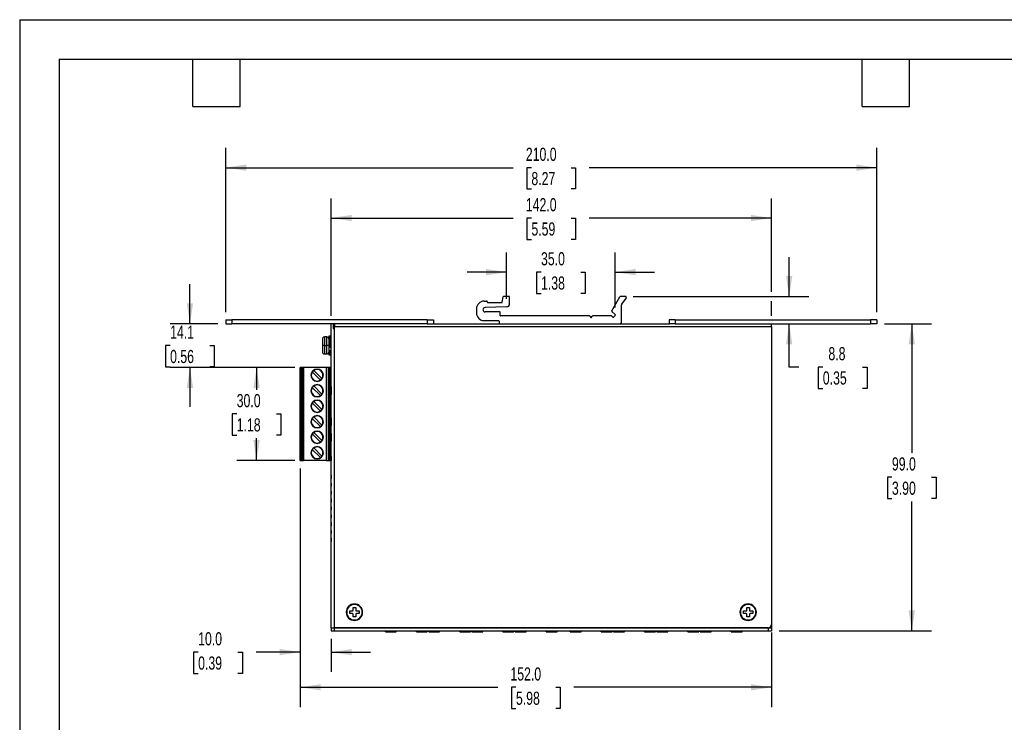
# Model space of a CAD drawing. Header units: millimetres. Extents: x 0 to 559, y 0 to 432.
# Tile 2 of 9: x 0 to 318, y 205 to 432. Entities that reach past the tile are written whole.
import ezdxf

# ---------------------------------------------------------------- set-up
doc = ezdxf.new("R2010")
doc.units = ezdxf.units.MM
doc.header["$LTSCALE"] = 2
doc.layers.add('DIMENSIONS', color=140, linetype='Continuous', lineweight=25)
doc.layers.add('TEXT', color=140, linetype='Continuous', lineweight=25)
doc.styles.add('SLDTEXTSTYLE0', font='TXT', dxfattribs={"width": 0.7})
doc.dimstyles.new('SLDDIMSTYLE0', dxfattribs={"dimtxt": 4.316016, "dimasz": 6.604, "dimexe": 0, "dimexo": 0.0625, "dimgap": 1.079004, "dimtad": 0, "dimtih": 1, "dimtoh": 1, "dimdec": 1, "dimrnd": 1e-09, "dimzin": 4, "dimdsep": 46, "dimtxsty": 'SLDTEXTSTYLE0', "dimsah": 1, "dimcen": 0.09, "dimadec": 0, "dimazin": 1, "dimtfac": 1, "dimtdec": 1, "dimtofl": 0, "dimtmove": 0, "dimatfit": 3, "dimfxl": 0, "dimfrac": 2, "dimtolj": 1, "dimtzin": 12, "dimarcsym": 0})
doc.dimstyles.new('SLDDIMSTYLE2', dxfattribs={"dimtxt": 4.316016, "dimasz": 6.604, "dimexe": 0, "dimexo": 0.0625, "dimgap": 1.079004, "dimtad": 0, "dimtih": 1, "dimtoh": 1, "dimdec": 1, "dimrnd": 1e-09, "dimzin": 12, "dimdsep": 46, "dimtxsty": 'SLDTEXTSTYLE0', "dimsah": 1, "dimcen": 0.09, "dimadec": 0, "dimazin": 3, "dimtfac": 1, "dimtdec": 1, "dimtmove": 0, "dimatfit": 0, "dimfxl": 0, "dimfrac": 2, "dimtolj": 1, "dimtzin": 12, "dimarcsym": 0})
doc.dimstyles.new('SLDDIMSTYLE3', dxfattribs={"dimtxt": 4.316016, "dimasz": 6.604, "dimexe": 0, "dimexo": 0.0625, "dimgap": 1.079004, "dimtad": 0, "dimtih": 1, "dimtoh": 1, "dimdec": 1, "dimrnd": 1e-09, "dimzin": 4, "dimdsep": 46, "dimtxsty": 'SLDTEXTSTYLE0', "dimsah": 1, "dimcen": 0.09, "dimadec": 0, "dimazin": 1, "dimtfac": 1, "dimtdec": 1, "dimtmove": 0, "dimatfit": 0, "dimfxl": 0, "dimfrac": 2, "dimtolj": 1, "dimtzin": 12, "dimarcsym": 0})

# ---------------------------------------------------------------- blocks, each defined once
blk = doc.blocks.new('_D_18')
at = {"layer": 'DIMENSIONS'}
for p, q in [((90.53, 287.17), (90.53, 210.26)), ((242.49, 234.27), (242.49, 210.26)), ((90.53, 216.61), (154.25, 216.61)), ((160.09, 216.61), (158.64, 216.61)), ((158.64, 216.61), (158.64, 209.75)), ((172.92, 216.61), (174.37, 216.61)), ((174.37, 216.61), (174.37, 209.75)), ((242.49, 216.61), (178.77, 216.61)), ((158.64, 209.75), (160.09, 209.75)), ((174.37, 209.75), (172.92, 209.75))]:
    blk.add_line(p, q, dxfattribs=at)
for points in [[(90.53, 216.61), (97.13, 215.59), (97.13, 217.62)], [(242.49, 216.61), (235.88, 217.62), (235.88, 215.59)]]:
    blk.add_solid(points, dxfattribs=at)
at = {"layer": 'DIMENSIONS', "char_height": 4.233, "attachment_point": 1, "style": 'SLDTEXTSTYLE0'}
for s, insert in [('152.0', (158.3, 223.03)), ('5.98', (160.09, 215.2))]:
    blk.add_mtext(s, dxfattribs=dict(at, insert=insert))
blk = doc.blocks.new('_D_19')
at = {"layer": 'DIMENSIONS'}
for p, q in [((90.53, 287.17), (90.53, 221.59)), ((100.49, 232.27), (100.49, 221.59)), ((57.57, 227.94), (56.12, 227.94)), ((56.12, 227.94), (56.12, 221.08)), ((70.39, 227.94), (71.84, 227.94)), ((71.84, 227.94), (71.84, 221.08)), ((90.53, 227.94), (76.24, 227.94)), ((100.49, 227.94), (113.19, 227.94)), ((56.12, 221.08), (57.57, 221.08)), ((71.84, 221.08), (70.39, 221.08))]:
    blk.add_line(p, q, dxfattribs=at)
for points in [[(90.53, 227.94), (83.92, 228.96), (83.92, 226.93)], [(100.49, 227.94), (107.09, 226.93), (107.09, 228.96)]]:
    blk.add_solid(points, dxfattribs=at)
at = {"layer": 'DIMENSIONS', "char_height": 4.233, "attachment_point": 1, "style": 'SLDTEXTSTYLE0'}
for s, insert in [('10.0', (57.57, 234.37)), ('0.39', (57.57, 226.54))]:
    blk.add_mtext(s, dxfattribs=dict(at, insert=insert))
blk = doc.blocks.new('_D_20')
at = {"layer": 'DIMENSIONS'}
for p, q in [((88.79, 319.71), (70.07, 319.71)), ((76.42, 319.71), (76.42, 312.54)), ((70.01, 304.71), (68.56, 304.71)), ((68.56, 304.71), (68.56, 297.85)), ((82.83, 304.71), (84.28, 304.71)), ((84.28, 304.71), (84.28, 297.85)), ((68.56, 297.85), (70.01, 297.85)), ((76.42, 289.71), (76.42, 296.89)), ((84.28, 297.85), (82.83, 297.85)), ((88.79, 289.71), (70.07, 289.71))]:
    blk.add_line(p, q, dxfattribs=at)
for points in [[(76.42, 319.71), (75.4, 313.11), (77.43, 313.11)], [(76.42, 289.71), (77.43, 296.32), (75.4, 296.32)]]:
    blk.add_solid(points, dxfattribs=at)
at = {"layer": 'DIMENSIONS', "char_height": 4.233, "attachment_point": 1, "style": 'SLDTEXTSTYLE0'}
for s, insert in [('30.0', (70.01, 311.14)), ('1.18', (70.01, 303.31))]:
    blk.add_mtext(s, dxfattribs=dict(at, insert=insert))
blk = doc.blocks.new('_D_21')
at = {"layer": 'DIMENSIONS'}
for p, q in [((66.49, 337.55), (66.49, 390.46)), ((276.49, 337.55), (276.49, 390.46)), ((66.49, 384.11), (159.23, 384.11)), ((165.07, 384.11), (163.62, 384.11)), ((163.62, 384.11), (163.62, 377.25)), ((177.9, 384.11), (179.35, 384.11)), ((179.35, 384.11), (179.35, 377.25)), ((276.49, 384.11), (183.75, 384.11)), ((163.62, 377.25), (165.07, 377.25)), ((179.35, 377.25), (177.9, 377.25))]:
    blk.add_line(p, q, dxfattribs=at)
for points in [[(66.49, 384.11), (73.09, 383.1), (73.09, 385.13)], [(276.49, 384.11), (269.88, 385.13), (269.88, 383.1)]]:
    blk.add_solid(points, dxfattribs=at)
at = {"layer": 'DIMENSIONS', "char_height": 4.233, "attachment_point": 1, "style": 'SLDTEXTSTYLE0'}
for s, insert in [('210.0', (163.28, 390.54)), ('8.27', (165.07, 382.71))]:
    blk.add_mtext(s, dxfattribs=dict(at, insert=insert))
blk = doc.blocks.new('_D_22')
at = {"layer": 'DIMENSIONS'}
for p, q in [((100.49, 336.35), (100.49, 374.22)), ((242.49, 344.14), (242.49, 374.22)), ((100.49, 367.87), (159.23, 367.87)), ((165.07, 367.87), (163.62, 367.87)), ((163.62, 367.87), (163.62, 361.01)), ((177.9, 367.87), (179.35, 367.87)), ((179.35, 367.87), (179.35, 361.01)), ((242.49, 367.87), (183.75, 367.87)), ((163.62, 361.01), (165.07, 361.01)), ((179.35, 361.01), (177.9, 361.01)), ((242.49, 336.35), (242.49, 341.09))]:
    blk.add_line(p, q, dxfattribs=at)
for points in [[(100.49, 367.87), (107.09, 366.85), (107.09, 368.88)], [(242.49, 367.87), (235.88, 368.88), (235.88, 366.85)]]:
    blk.add_solid(points, dxfattribs=at)
at = {"layer": 'DIMENSIONS', "char_height": 4.233, "attachment_point": 1, "style": 'SLDTEXTSTYLE0'}
for s, insert in [('142.0', (163.28, 374.29)), ('5.59', (165.07, 366.46))]:
    blk.add_mtext(s, dxfattribs=dict(at, insert=insert))
blk = doc.blocks.new('_D_23')
at = {"layer": 'DIMENSIONS'}
for p, q in [((157.07, 341.82), (157.07, 356.79)), ((192.1, 338.99), (192.1, 356.79)), ((157.07, 350.44), (144.37, 350.44)), ((168.17, 350.44), (166.72, 350.44)), ((166.72, 350.44), (166.72, 343.58)), ((181, 350.44), (182.45, 350.44)), ((182.45, 350.44), (182.45, 343.58)), ((192.1, 350.44), (204.8, 350.44)), ((166.72, 343.58), (168.17, 343.58)), ((182.45, 343.58), (181, 343.58))]:
    blk.add_line(p, q, dxfattribs=at)
for points in [[(157.07, 350.44), (150.47, 351.45), (150.47, 349.42)], [(192.1, 350.44), (198.7, 349.42), (198.7, 351.45)]]:
    blk.add_solid(points, dxfattribs=at)
at = {"layer": 'DIMENSIONS', "char_height": 4.233, "attachment_point": 1, "style": 'SLDTEXTSTYLE0'}
for s, insert in [('35.0', (168.17, 356.86)), ('1.38', (168.17, 349.04))]:
    blk.add_mtext(s, dxfattribs=dict(at, insert=insert))
blk = doc.blocks.new('_D_24')
at = {"layer": 'DIMENSIONS'}
for p, q in [((248.22, 342.61), (248.22, 355.31)), ((197.88, 342.61), (254.57, 342.61)), ((248.22, 319.84), (248.22, 333.81)), ((251.3, 319.84), (248.22, 319.84)), ((259.08, 319.84), (257.63, 319.84)), ((257.63, 319.84), (257.63, 312.98)), ((271.91, 319.84), (273.36, 319.84)), ((273.36, 319.84), (273.36, 312.98)), ((257.63, 312.98), (259.08, 312.98)), ((273.36, 312.98), (271.91, 312.98))]:
    blk.add_line(p, q, dxfattribs=at)
for points in [[(248.22, 342.61), (249.24, 349.22), (247.21, 349.22)], [(248.22, 333.81), (247.21, 327.21), (249.24, 327.21)]]:
    blk.add_solid(points, dxfattribs=at)
at = {"layer": 'DIMENSIONS', "char_height": 4.233, "attachment_point": 1, "style": 'SLDTEXTSTYLE0'}
for s, insert in [('8.8', (260.88, 326.27)), ('0.35', (259.08, 318.44))]:
    blk.add_mtext(s, dxfattribs=dict(at, insert=insert))
blk = doc.blocks.new('_D_25')
at = {"layer": 'DIMENSIONS'}
for p, q in [((54.93, 333.81), (54.93, 346.51)), ((63.95, 333.81), (48.58, 333.81)), ((48.52, 326.76), (47.07, 326.76)), ((47.07, 326.76), (47.07, 319.9)), ((61.34, 326.76), (62.79, 326.76)), ((62.79, 326.76), (62.79, 319.9)), ((47.07, 319.9), (48.52, 319.9)), ((88.79, 319.71), (48.58, 319.71)), ((54.93, 319.71), (54.93, 307.01)), ((62.79, 319.9), (61.34, 319.9))]:
    blk.add_line(p, q, dxfattribs=at)
for points in [[(54.93, 333.81), (55.95, 340.42), (53.91, 340.42)], [(54.93, 319.71), (53.91, 313.11), (55.95, 313.11)]]:
    blk.add_solid(points, dxfattribs=at)
at = {"layer": 'DIMENSIONS', "char_height": 4.233, "attachment_point": 1, "style": 'SLDTEXTSTYLE0'}
for s, insert in [('14.1', (48.52, 333.19)), ('0.56', (48.52, 325.36))]:
    blk.add_mtext(s, dxfattribs=dict(at, insert=insert))
blk = doc.blocks.new('_D_26')
at = {"layer": 'DIMENSIONS'}
for p, q in [((279.03, 333.81), (294.13, 333.81)), ((287.78, 333.81), (287.78, 292.14)), ((281.37, 284.31), (279.92, 284.31)), ((279.92, 284.31), (279.92, 277.45)), ((294.19, 284.31), (295.64, 284.31)), ((295.64, 284.31), (295.64, 277.45)), ((279.92, 277.45), (281.37, 277.45)), ((287.78, 234.81), (287.78, 276.49)), ((295.64, 277.45), (294.19, 277.45)), ((245.03, 234.81), (294.13, 234.81))]:
    blk.add_line(p, q, dxfattribs=at)
for points in [[(287.78, 333.81), (286.77, 327.21), (288.8, 327.21)], [(287.78, 234.81), (288.8, 241.42), (286.77, 241.42)]]:
    blk.add_solid(points, dxfattribs=at)
at = {"layer": 'DIMENSIONS', "char_height": 4.233, "attachment_point": 1, "style": 'SLDTEXTSTYLE0'}
for s, insert in [('99.0', (281.37, 290.74)), ('3.90', (281.37, 282.91))]:
    blk.add_mtext(s, dxfattribs=dict(at, insert=insert))

msp = doc.modelspace()

# ---------------------------------------------------------------- linework, layer by layer
at = {"color": 7, "linetype": 'Continuous'}
for q in [(0, 0.01), (558.8, 431.81)]:
    msp.add_line((0, 431.81), q, dxfattribs=at)
for p, q in [((149.84, 341.11), (150.64, 341.11)), ((150.84, 340.91), (150.84, 340.81)), ((151.04, 340.61), (155.47, 340.61)), ((155.67, 340.77), (156, 342.45)), ((157.84, 342.61), (156.2, 342.61)), ((158.04, 340.28), (158.04, 342.41)), ((191.04, 338), (193.65, 342.51)), ((195.34, 342.61), (193.82, 342.61)), ((194.14, 334.31), (194.14, 339.95)), ((195.59, 342.14), (194.17, 340.06)), ((147.34, 338.61), (147.34, 337.31)), ((157.07, 339.28), (150.11, 339.01)), ((154.84, 337.61), (150.14, 337.61)), ((155.04, 336.51), (155.04, 337.41)), ((192.1, 336.73), (191.07, 337.75)), ((66.49, 335.01), (66.49, 333.81)), ((66.49, 335.01), (68.49, 335.01)), ((66.49, 333.81), (68.49, 333.81)), ((68.49, 335.01), (68.49, 333.81)), ((131.49, 335.01), (68.49, 335.01)), ((131.49, 333.81), (68.49, 333.81)), ((100.49, 235.81), (100.49, 333.81)), ((101.09, 333.81), (101.09, 332.31)), ((101.49, 333.81), (101.49, 332.31)), ((101.59, 333.81), (101.59, 332.81)), ((131.49, 335.01), (131.49, 333.81)), ((131.49, 335.01), (133.49, 335.01)), ((131.49, 333.81), (133.22, 333.81)), ((133.22, 333.81), (209.75, 333.81)), ((133.49, 335.01), (133.49, 333.81)), ((149.84, 334.81), (154.44, 334.81)), ((154.64, 334.61), (154.64, 334.01)), ((154.84, 333.81), (193.64, 333.81)), ((183.82, 336.31), (155.24, 336.31)), ((183.99, 336.21), (184.16, 335.91)), ((184.51, 335.91), (184.68, 336.21)), ((190.87, 336.31), (184.86, 336.31)), ((191.02, 336.25), (191.32, 335.95)), ((191.6, 335.95), (192.1, 336.45)), ((209.49, 335.01), (209.49, 333.81)), ((211.49, 335.01), (209.49, 335.01)), ((211.49, 333.81), (209.75, 333.81)), ((211.49, 335.01), (211.49, 333.81)), ((211.49, 335.01), (274.49, 335.01)), ((211.49, 333.81), (274.49, 333.81)), ((242.49, 332.81), (242.49, 333.81)), ((274.49, 335.01), (274.49, 333.81)), ((276.49, 335.01), (274.49, 335.01)), ((276.49, 333.81), (274.49, 333.81)), ((276.49, 335.01), (276.49, 333.81)), ((101.09, 332.31), (101.49, 332.31)), ((101.59, 332.81), (101.49, 332.81)), ((101.49, 332.81), (101.49, 332.31)), ((101.49, 332.31), (101.49, 235.81)), ((101.49, 332.31), (101.59, 332.31)), ((242.49, 332.81), (101.59, 332.81)), ((101.59, 332.31), (101.59, 332.81)), ((242.49, 332.81), (242.49, 236.81)), ((97.69, 328.96), (97.69, 326.81)), ((99.09, 329.56), (98.29, 329.56)), ((98.29, 329.56), (98.29, 326.81)), ((99.09, 326.81), (99.09, 329.56)), ((99.69, 329.73), (99.69, 329.37)), ((99.69, 329.37), (99.69, 329.11)), ((99.69, 329.11), (99.69, 328.8)), ((99.69, 328.8), (99.69, 328.38)), ((99.69, 328.38), (99.69, 327.51)), ((99.69, 327.51), (99.69, 327.27)), ((99.69, 327.27), (99.69, 326.81)), ((100.39, 329.83), (99.79, 329.83)), ((99.79, 329.83), (99.79, 329.46)), ((100.39, 329.83), (99.79, 329.83)), ((99.79, 329.83), (99.79, 329.83)), ((99.79, 329.46), (100.39, 329.46)), ((99.79, 329.46), (99.79, 329.3)), ((100.39, 329.3), (99.79, 329.3)), ((99.79, 329.3), (99.79, 329.04)), ((99.79, 329.04), (100.39, 329.04)), ((99.79, 329.04), (99.79, 328.97)), ((99.79, 328.97), (99.79, 328.89)), ((100.39, 328.97), (99.79, 328.97)), ((100.39, 328.89), (99.79, 328.89)), ((99.79, 328.89), (99.79, 328.48)), ((100.39, 328.48), (99.79, 328.48)), ((99.79, 328.48), (99.79, 328.43)), ((99.79, 328.43), (99.79, 327.54)), ((100.39, 328.43), (99.79, 328.43)), ((99.79, 327.54), (100.39, 327.54)), ((99.79, 327.54), (99.79, 327.41)), ((100.39, 327.41), (99.79, 327.41)), ((99.79, 327.41), (99.79, 327.31)), ((100.39, 327.31), (99.79, 327.31)), ((99.79, 327.31), (99.79, 327.29)), ((99.79, 327.29), (99.79, 326.81)), ((100.39, 327.29), (99.79, 327.29)), ((100.39, 329.46), (100.39, 329.83)), ((100.39, 329.83), (100.39, 329.83)), ((100.39, 329.3), (100.39, 329.46)), ((100.39, 329.04), (100.39, 329.3)), ((100.39, 328.97), (100.39, 329.04)), ((100.39, 328.89), (100.39, 328.97)), ((100.39, 328.48), (100.39, 328.89)), ((100.39, 328.43), (100.39, 328.48)), ((100.39, 327.54), (100.39, 328.43)), ((100.39, 327.41), (100.39, 327.54)), ((100.39, 327.31), (100.39, 327.41)), ((100.39, 327.29), (100.39, 327.31)), ((100.39, 326.81), (100.39, 327.29)), ((98.29, 326.81), (97.69, 326.81)), ((97.69, 326.81), (97.69, 324.66)), ((98.29, 326.81), (99.09, 326.81)), ((98.29, 326.81), (98.29, 324.06)), ((98.29, 324.06), (99.09, 324.06)), ((99.69, 326.81), (99.09, 326.81)), ((99.09, 324.06), (99.09, 326.81)), ((99.68, 325.14), (100.49, 325.14)), ((99.69, 326.81), (99.79, 326.81)), ((99.69, 326.81), (99.69, 326.35)), ((99.69, 326.35), (99.69, 326.11)), ((99.69, 326.11), (99.69, 326.09)), ((100.49, 326.09), (99.69, 326.09)), ((99.69, 326.09), (99.69, 325.19)), ((99.69, 325.19), (100.49, 325.19)), ((99.69, 325.19), (99.69, 325.17)), ((99.69, 325.14), (99.69, 324.82)), ((99.69, 324.82), (99.69, 324.51)), ((99.69, 324.51), (99.69, 324.25)), ((99.69, 324.25), (99.69, 323.9)), ((99.79, 326.81), (99.79, 326.33)), ((99.79, 326.33), (99.79, 326.31)), ((99.79, 326.33), (100.39, 326.33)), ((99.79, 326.31), (99.79, 326.21)), ((100.39, 326.31), (99.79, 326.31)), ((99.79, 326.21), (100.39, 326.21)), ((99.79, 325.14), (99.79, 324.74)), ((99.79, 324.74), (100.39, 324.74)), ((99.79, 324.74), (99.79, 324.65)), ((99.79, 324.65), (99.79, 324.58)), ((100.39, 324.65), (99.79, 324.65)), ((99.79, 324.58), (99.79, 324.33)), ((100.39, 324.58), (99.79, 324.58)), ((99.79, 324.33), (99.79, 324.17)), ((99.79, 324.33), (100.39, 324.33)), ((100.39, 324.17), (99.79, 324.17)), ((99.79, 324.17), (99.79, 323.8)), ((100.39, 326.81), (100.49, 326.81)), ((100.39, 326.33), (100.39, 326.81)), ((100.39, 326.31), (100.39, 326.33)), ((100.39, 326.21), (100.39, 326.31)), ((100.39, 324.74), (100.39, 325.14)), ((100.39, 324.65), (100.39, 324.74)), ((100.39, 324.58), (100.39, 324.65)), ((100.39, 324.33), (100.39, 324.58)), ((100.39, 324.17), (100.39, 324.33)), ((100.39, 323.8), (100.39, 324.17)), ((99.79, 323.8), (100.39, 323.8)), ((99.79, 323.8), (99.79, 323.8)), ((100.39, 323.8), (100.39, 323.8)), ((90.53, 289.71), (90.53, 319.71)), ((90.73, 319.71), (90.53, 319.71)), ((90.73, 319.71), (90.73, 289.71)), ((90.73, 319.71), (90.83, 319.71)), ((90.83, 319.71), (90.83, 289.71)), ((91.31, 319.71), (90.83, 319.71)), ((91.31, 319.71), (91.31, 289.71)), ((91.33, 319.71), (91.31, 319.71)), ((91.33, 289.71), (91.33, 319.71)), ((91.53, 319.71), (91.33, 319.71)), ((91.53, 319.71), (91.53, 289.71)), ((98.96, 319.71), (91.53, 319.71)), ((97.02, 315.65), (94.39, 318.28)), ((94.89, 318.78), (97.52, 316.15)), ((98.96, 289.71), (98.96, 319.71)), ((99.56, 319.71), (98.96, 319.71)), ((99.56, 319.71), (99.56, 289.71)), ((99.93, 319.71), (99.56, 319.71)), ((99.93, 319.71), (99.93, 316.31)), ((100.43, 319.71), (99.93, 319.71)), ((100.43, 318.47), (100.43, 319.71)), ((100.49, 319.71), (100.43, 319.71)), ((100.43, 316.31), (100.43, 318.47)), ((100.49, 318.47), (100.43, 318.47)), ((99.93, 316.31), (99.93, 314.71)), ((99.96, 316.31), (99.93, 316.31)), ((99.93, 314.71), (99.93, 294.71)), ((99.93, 314.71), (99.96, 314.71)), ((99.96, 314.71), (99.96, 316.31)), ((100.18, 316.31), (99.96, 316.31)), ((99.96, 314.71), (100.18, 314.71)), ((100.18, 316.31), (100.18, 314.71)), ((100.49, 316.31), (100.18, 316.31)), ((100.18, 314.71), (100.49, 314.71)), ((100.43, 313.47), (100.43, 314.71)), ((94.39, 313.28), (97.02, 310.65)), ((94.89, 313.78), (97.52, 311.15)), ((100.43, 313.47), (100.43, 310.96)), ((100.43, 313.47), (100.49, 313.47)), ((94.39, 308.28), (97.02, 305.65)), ((97.52, 306.15), (94.89, 308.78)), ((100.43, 308.47), (100.43, 310.96)), ((100.49, 310.96), (100.43, 310.96)), ((100.43, 305.96), (100.43, 308.47)), ((100.43, 308.47), (100.49, 308.47)), ((100.43, 303.47), (100.43, 305.96)), ((100.49, 305.96), (100.43, 305.96)), ((97.02, 300.65), (94.39, 303.28)), ((94.89, 303.78), (97.52, 301.15)), ((100.43, 303.47), (100.43, 300.96)), ((100.43, 303.47), (100.49, 303.47)), ((94.89, 298.78), (97.52, 296.15)), ((100.43, 298.47), (100.43, 300.96)), ((100.49, 300.96), (100.43, 300.96)), ((97.02, 295.65), (94.39, 298.28)), ((100.43, 298.47), (100.43, 295.96)), ((100.43, 298.47), (100.49, 298.47)), ((100.43, 294.71), (100.43, 295.96)), ((100.49, 295.96), (100.43, 295.96)), ((94.39, 293.28), (97.02, 290.65)), ((97.52, 291.15), (94.89, 293.78)), ((99.93, 294.71), (99.93, 293.11)), ((99.96, 294.71), (99.93, 294.71)), ((99.93, 293.11), (99.93, 289.71)), ((99.93, 293.11), (99.96, 293.11)), ((99.96, 293.11), (99.96, 294.71)), ((100.18, 294.71), (99.96, 294.71)), ((99.96, 293.11), (100.18, 293.11)), ((100.18, 294.71), (100.18, 293.11)), ((100.49, 294.71), (100.18, 294.71)), ((100.18, 293.11), (100.49, 293.11)), ((100.43, 290.96), (100.43, 293.11)), ((90.53, 289.71), (90.73, 289.71)), ((90.73, 289.71), (90.83, 289.71)), ((90.83, 289.71), (91.31, 289.71)), ((91.31, 289.71), (91.33, 289.71)), ((91.33, 289.71), (91.53, 289.71)), ((98.96, 289.71), (91.53, 289.71)), ((98.96, 289.71), (99.56, 289.71)), ((99.56, 289.71), (99.93, 289.71)), ((99.93, 289.71), (100.43, 289.71)), ((100.43, 290.96), (100.43, 289.71)), ((100.43, 290.96), (100.49, 290.96)), ((100.43, 289.71), (100.49, 289.71)), ((100.48, 284.95), (100.48, 284.9)), ((100.48, 284.9), (100.49, 284.9)), ((100.48, 284.9), (100.48, 284.01)), ((100.49, 284.01), (100.48, 284.01)), ((100.48, 284.01), (100.48, 283.95)), ((100.48, 282.41), (100.48, 282.36)), ((100.48, 282.36), (100.49, 282.36)), ((100.48, 282.36), (100.48, 281.47)), ((100.49, 281.47), (100.48, 281.47)), ((100.48, 281.47), (100.48, 281.41)), ((100.48, 279.87), (100.48, 279.82)), ((100.48, 279.82), (100.49, 279.82)), ((100.48, 279.82), (100.48, 278.93)), ((100.49, 278.93), (100.48, 278.93)), ((100.48, 278.93), (100.48, 278.87)), ((100.48, 277.33), (100.48, 277.28)), ((100.48, 277.28), (100.49, 277.28)), ((100.48, 277.28), (100.48, 276.39)), ((100.49, 276.39), (100.48, 276.39)), ((100.48, 276.39), (100.48, 276.33)), ((100.48, 274.79), (100.48, 274.74)), ((100.48, 274.74), (100.48, 273.85)), ((100.48, 274.74), (100.49, 274.74)), ((100.49, 273.85), (100.48, 273.85)), ((100.48, 273.85), (100.48, 273.79)), ((100.48, 272.25), (100.48, 272.2)), ((100.48, 272.2), (100.49, 272.2)), ((100.48, 272.2), (100.48, 271.31)), ((100.49, 271.31), (100.48, 271.31)), ((100.48, 271.31), (100.48, 271.25)), ((100.48, 269.71), (100.48, 269.66)), ((100.48, 269.66), (100.49, 269.66)), ((100.48, 269.66), (100.48, 268.77)), ((100.49, 268.77), (100.48, 268.77)), ((100.48, 268.77), (100.48, 268.71)), ((100.48, 267.17), (100.48, 267.12)), ((100.48, 267.12), (100.49, 267.12)), ((100.48, 267.12), (100.48, 266.23)), ((100.49, 266.23), (100.48, 266.23)), ((100.48, 266.23), (100.48, 266.17)), ((100.48, 264.63), (100.48, 264.58)), ((100.48, 264.58), (100.49, 264.58)), ((100.48, 264.58), (100.48, 263.69)), ((100.49, 263.69), (100.48, 263.69)), ((100.48, 263.69), (100.48, 263.63)), ((107.59, 242.31), (108.39, 242.31)), ((107.59, 241.46), (107.59, 242.31)), ((108.39, 242.31), (108.39, 241.46)), ((109.95, 242.37), (109.95, 242.6)), ((234.59, 242.31), (235.39, 242.31)), ((234.59, 241.46), (234.59, 242.31)), ((235.39, 242.31), (235.39, 241.46)), ((106.49, 241.21), (107.34, 241.21)), ((106.49, 240.41), (106.49, 241.21)), ((107.34, 240.41), (106.49, 240.41)), ((107.59, 239.31), (107.59, 240.16)), ((108.39, 239.31), (107.59, 239.31)), ((108.39, 240.16), (108.39, 239.31)), ((108.64, 241.21), (109.49, 241.21)), ((109.49, 240.41), (108.64, 240.41)), ((109.49, 241.21), (109.49, 240.41)), ((109.95, 239.03), (109.95, 239.26)), ((233.49, 241.21), (234.34, 241.21)), ((233.49, 240.41), (233.49, 241.21)), ((234.34, 240.41), (233.49, 240.41)), ((234.59, 239.31), (234.59, 240.16)), ((235.39, 239.31), (234.59, 239.31)), ((235.39, 240.16), (235.39, 239.31)), ((235.64, 241.21), (236.49, 241.21)), ((236.49, 240.41), (235.64, 240.41)), ((236.49, 241.21), (236.49, 240.41)), ((100.49, 235.81), (100.49, 234.81)), ((100.49, 235.81), (101.49, 235.81)), ((100.49, 235.81), (101.49, 235.81)), ((101.49, 235.81), (101.49, 234.81)), ((101.49, 235.81), (241.49, 235.81)), ((241.49, 235.81), (101.49, 235.81)), ((102.49, 235.81), (102.49, 235.81)), ((116.14, 235.81), (116.14, 235.81)), ((116.34, 235.81), (116.34, 235.81)), ((175, 235.81), (175, 235.81)), ((175.2, 235.81), (175.2, 235.81)), ((175.78, 235.81), (175.78, 235.81)), ((175.98, 235.81), (175.98, 235.81)), ((234.64, 235.81), (234.64, 235.81)), ((234.84, 235.81), (234.84, 235.81)), ((241.49, 235.81), (241.49, 234.81)), ((241.49, 235.81), (242.49, 235.81)), ((241.49, 235.81), (242.49, 235.81)), ((241.49, 235.81), (241.49, 235.81)), ((242.49, 236.81), (242.49, 235.81)), ((242.49, 235.81), (242.49, 234.81)), ((100.49, 234.81), (101.49, 234.81)), ((101.49, 234.81), (241.49, 234.81)), ((117.97, 234.46), (117.97, 234.81)), ((117.97, 234.46), (121.47, 234.46)), ((121.47, 234.46), (121.47, 234.81)), ((127.97, 234.46), (127.97, 234.81)), ((127.97, 234.46), (131.47, 234.46)), ((131.47, 234.46), (131.47, 234.81)), ((131.94, 234.46), (131.94, 234.81)), ((131.94, 234.46), (135.44, 234.46)), ((135.44, 234.46), (135.44, 234.81)), ((141.94, 234.46), (141.94, 234.81)), ((141.94, 234.46), (145.44, 234.46)), ((145.44, 234.46), (145.44, 234.81)), ((145.91, 234.46), (145.91, 234.81)), ((145.91, 234.46), (149.41, 234.46)), ((149.41, 234.46), (149.41, 234.81)), ((155.91, 234.46), (155.91, 234.81)), ((155.91, 234.46), (159.41, 234.46)), ((159.41, 234.46), (159.41, 234.81)), ((159.88, 234.46), (159.88, 234.81)), ((159.88, 234.46), (163.38, 234.46)), ((163.38, 234.46), (163.38, 234.81)), ((169.88, 234.46), (169.88, 234.81)), ((169.88, 234.46), (173.38, 234.46)), ((173.38, 234.46), (173.38, 234.81)), ((177.61, 234.45), (177.61, 234.81)), ((177.61, 234.45), (181.11, 234.45)), ((181.11, 234.45), (181.11, 234.81)), ((187.61, 234.45), (187.61, 234.81)), ((187.61, 234.45), (191.11, 234.45)), ((191.11, 234.45), (191.11, 234.81)), ((191.58, 234.45), (191.58, 234.81)), ((191.58, 234.45), (195.08, 234.45)), ((195.08, 234.45), (195.08, 234.81)), ((201.58, 234.45), (201.58, 234.81)), ((201.58, 234.45), (205.08, 234.45)), ((205.08, 234.45), (205.08, 234.81)), ((205.55, 234.45), (205.55, 234.81)), ((205.55, 234.45), (209.05, 234.45)), ((209.05, 234.45), (209.05, 234.81)), ((215.55, 234.45), (215.55, 234.81)), ((215.55, 234.45), (219.05, 234.45)), ((219.05, 234.45), (219.05, 234.81)), ((219.52, 234.45), (219.52, 234.81)), ((219.52, 234.45), (223.02, 234.45)), ((223.02, 234.45), (223.02, 234.81)), ((229.52, 234.45), (229.52, 234.81)), ((229.52, 234.45), (233.02, 234.45)), ((233.02, 234.45), (233.02, 234.81)), ((241.49, 234.81), (242.49, 234.81))]:
    msp.add_line(p, q)
at = {"flags": 128}
for points in [[(99.79, 328.43), (99.77, 328.43), (99.75, 328.43), (99.73, 328.42), (99.72, 328.42), (99.7, 328.41), (99.69, 328.4), (99.69, 328.39), (99.69, 328.38)], [(100.49, 328.38), (100.49, 328.39), (100.48, 328.4), (100.47, 328.41), (100.46, 328.42), (100.44, 328.42), (100.43, 328.43), (100.41, 328.43), (100.39, 328.43)], [(100.48, 284.95), (100.48, 284.99), (100.49, 285.02)], [(100.49, 283.89), (100.48, 283.91), (100.48, 283.95)], [(100.48, 282.41), (100.48, 282.45), (100.49, 282.48)], [(100.49, 281.35), (100.48, 281.37), (100.48, 281.41)], [(100.48, 279.87), (100.48, 279.91), (100.49, 279.94)], [(100.49, 278.81), (100.48, 278.83), (100.48, 278.87)], [(100.48, 277.33), (100.48, 277.37), (100.49, 277.4)], [(100.49, 276.27), (100.48, 276.29), (100.48, 276.33)], [(100.48, 274.79), (100.48, 274.83), (100.49, 274.86)], [(100.49, 273.73), (100.48, 273.75), (100.48, 273.79)], [(100.48, 272.25), (100.48, 272.29), (100.49, 272.32)], [(100.49, 271.19), (100.48, 271.21), (100.48, 271.25)], [(100.48, 269.71), (100.48, 269.75), (100.49, 269.78)], [(100.49, 268.65), (100.48, 268.67), (100.48, 268.71)], [(100.48, 267.17), (100.48, 267.21), (100.49, 267.24)], [(100.49, 266.11), (100.48, 266.13), (100.48, 266.17)], [(100.48, 264.63), (100.48, 264.67), (100.49, 264.7)], [(100.49, 263.57), (100.48, 263.59), (100.48, 263.63)]]:
    msp.add_lwpolyline(points, dxfattribs=at)
for centre, radius, start, end in [((149.84, 338.61), 2.5, 90, 180), ((150.64, 340.91), 0.2, 0, 90), ((151.04, 340.81), 0.2, 180, 270), ((155.47, 340.81), 0.2, 270, 348.6901), ((156.2, 342.41), 0.2, 90, 168.6901), ((157.04, 340.28), 1, 272.1711, 0), ((157.84, 342.41), 0.2, 0, 90), ((193.82, 342.41), 0.2, 90, 150), ((194.34, 339.95), 0.2, 145.8066, 180), ((195.34, 342.31), 0.3, 325.8066, 90), ((149.84, 337.31), 2.5, 180, 270), ((150.14, 338.31), 0.7, 92.1711, 270), ((154.84, 337.41), 0.2, 0, 90), ((191.21, 337.9), 0.2, 150, 225), ((191.95, 336.59), 0.2, 315, 45), ((154.44, 334.61), 0.2, 0, 90), ((154.84, 334.01), 0.2, 180, 270), ((155.24, 336.51), 0.2, 180, 270), ((183.82, 336.11), 0.2, 30, 90), ((184.34, 336.01), 0.2, 210, 330), ((184.86, 336.11), 0.2, 90, 150), ((190.87, 336.11), 0.2, 45, 90), ((191.46, 336.09), 0.2, 225, 270), ((191.46, 336.09), 0.2, 270, 315), ((193.64, 334.31), 0.5, 270, 0), ((98.29, 328.96), 0.6, 90, 180), ((99.09, 328.96), 0.6, 0, 90), ((99.79, 329.73), 0.1, 90, 180), ((99.79, 329.73), 0.0986, 89.2094, 179.187), ((99.78, 329.36), 0.0935, 85.8131, 175.0874), ((99.77, 329.39), 0.0893, 191.4218, 278.0495), ((99.77, 329.13), 0.0893, 191.4218, 278.0495), ((99.78, 328.79), 0.0927, 85.1841, 174.1938), ((99.79, 328.38), 0.1, 90, 180), ((99.76, 327.41), 0.127, 79.2612, 127.0068), ((99.79, 327.51), 0.1, 180, 270), ((99.76, 327.15), 0.146, 80.5358, 121.2353), ((100.39, 329.73), 0.1, 0, 90), ((100.39, 329.73), 0.0986, 0.813, 90.7906), ((100.39, 329.36), 0.0935, 4.9126, 94.1869), ((100.4, 329.39), 0.0893, 261.9505, 348.5782), ((100.4, 329.13), 0.0893, 261.9505, 348.5782), ((100.39, 328.79), 0.0927, 5.8062, 94.8159), ((100.39, 328.38), 0.1, 0, 90), ((100.41, 327.41), 0.127, 52.9932, 100.7388), ((100.39, 327.51), 0.1, 270, 0), ((100.41, 327.15), 0.146, 58.7647, 99.4642), ((98.29, 324.66), 0.6, 180, 270), ((99.09, 324.66), 0.6, 270, 0), ((99.76, 326.48), 0.146, 238.7647, 279.4642), ((99.79, 326.11), 0.1, 90, 180), ((99.78, 324.83), 0.0927, 185.8062, 274.8159), ((99.77, 324.5), 0.0893, 81.9505, 168.5782), ((99.77, 324.24), 0.0893, 81.9505, 168.5782), ((99.78, 324.26), 0.0935, 184.9126, 274.1869), ((100.41, 326.48), 0.146, 260.5358, 301.2353), ((100.39, 326.11), 0.1, 0.0882, 89.9118), ((100.39, 324.83), 0.0927, 265.1841, 354.1938), ((100.4, 324.5), 0.0893, 11.4218, 98.0495), ((100.4, 324.24), 0.0893, 11.4218, 98.0495), ((100.39, 324.26), 0.0935, 265.8131, 355.0874), ((99.79, 323.9), 0.0986, 180.813, 270.7906), ((99.79, 323.9), 0.1, 180, 270), ((100.39, 323.9), 0.0986, 269.2094, 359.187), ((100.39, 323.9), 0.1, 270, 0), ((95.96, 317.21), 2, 0, 180), ((95.96, 317.21), 1.89, 145.6635, 225), ((95.96, 317.21), 1.89, 124.3365, 145.6635), ((95.96, 317.21), 1.89, 45, 124.3365), ((95.96, 317.21), 1.89, 325.6635, 45), ((95.96, 317.21), 2, 180, 0), ((95.96, 317.21), 1.89, 225, 304.3365), ((95.96, 317.21), 1.89, 304.3365, 325.6635), ((95.96, 312.21), 2, 0, 180), ((95.96, 312.21), 2, 180, 0), ((95.96, 312.21), 1.89, 145.6635, 225), ((95.96, 312.21), 1.89, 124.3365, 145.6635), ((95.96, 312.21), 1.89, 45, 124.3365), ((95.96, 312.21), 1.89, 325.6635, 45), ((95.96, 307.21), 2, 0, 180), ((95.96, 307.21), 1.89, 145.6635, 225), ((95.96, 307.21), 1.89, 124.3365, 145.6635), ((95.96, 312.21), 1.89, 225, 304.3365), ((95.96, 307.21), 1.89, 45, 124.3365), ((95.96, 312.21), 1.89, 304.3365, 325.6635), ((95.96, 307.21), 1.89, 325.6635, 45), ((95.96, 307.21), 2, 180, 0), ((95.96, 307.21), 1.89, 225, 304.3365), ((95.96, 307.21), 1.89, 304.3365, 325.6635), ((95.96, 302.21), 2, 0, 180), ((95.96, 302.21), 2, 180, 0), ((95.96, 302.21), 1.89, 145.6635, 225), ((95.96, 302.21), 1.89, 124.3365, 145.6635), ((95.96, 302.21), 1.89, 45, 124.3365), ((95.96, 302.21), 1.89, 325.6635, 45), ((95.96, 297.21), 2, 0, 180), ((95.96, 297.21), 1.89, 124.3365, 145.6635), ((95.96, 302.21), 1.89, 225, 304.3365), ((95.96, 297.21), 1.89, 45, 124.3365), ((95.96, 302.21), 1.89, 304.3365, 325.6635), ((95.96, 297.21), 2, 180, 0), ((95.96, 297.21), 1.89, 145.6635, 225), ((95.96, 297.21), 1.89, 225, 304.3365), ((95.96, 297.21), 1.89, 304.3365, 325.6635), ((95.96, 297.21), 1.89, 325.6635, 45), ((95.96, 292.21), 2, 0, 180), ((95.96, 292.21), 2, 180, 0), ((95.96, 292.21), 1.89, 145.6635, 225), ((95.96, 292.21), 1.89, 124.3365, 145.6635), ((95.96, 292.21), 1.89, 45, 124.3365), ((95.96, 292.21), 1.89, 325.6635, 45), ((95.96, 292.21), 1.89, 225, 304.3365), ((95.96, 292.21), 1.89, 304.3365, 325.6635), ((107.99, 240.81), 2.65, 90, 180), ((107.99, 240.81), 2.5, 0, 180), ((107.34, 241.46), 0.25, 270, 0), ((107.99, 240.81), 2.65, 270, 90), ((108.64, 241.46), 0.25, 180, 270), ((234.99, 240.81), 2.65, 90, 180), ((234.99, 240.81), 2.5, 0, 180), ((234.34, 241.46), 0.25, 270, 0), ((234.99, 240.81), 2.65, 270, 90), ((235.64, 241.46), 0.25, 180, 270), ((107.99, 240.81), 2.65, 180, 270), ((107.99, 240.81), 2.5, 180, 0), ((107.34, 240.16), 0.25, 0, 90), ((108.64, 240.16), 0.25, 90, 180), ((234.99, 240.81), 2.65, 180, 270), ((234.99, 240.81), 2.5, 180, 0), ((234.34, 240.16), 0.25, 0, 90), ((235.64, 240.16), 0.25, 90, 180), ((241.49, 236.81), 1, 270, 0)]:
    msp.add_arc(centre, radius, start, end)
at = {"layer": 'TEXT'}
for p, q in [((12.7, 419.1), (546.1, 419.1)), ((12.7, 419.1), (12.7, 12.7)), ((55.88, 403.86), (55.88, 419.1)), ((71.12, 403.86), (71.12, 419.1)), ((271.78, 403.86), (271.78, 419.1)), ((287.02, 403.86), (287.02, 419.1)), ((55.88, 403.86), (71.12, 403.86)), ((271.78, 403.86), (287.02, 403.86))]:
    msp.add_line(p, q, dxfattribs=at)

# ---------------------------------------------------------------- dimensions: what is measured, and where the dimension line sits
at = {"layer": 'DIMENSIONS'}
for base, p1, p2, dimstyle, picture, middle in [((276.49, 384.11), (66.49, 335.01), (276.49, 335.01), 'SLDDIMSTYLE0', '_D_21', (171.49, 384.11)), ((242.49, 367.87), (100.49, 333.81), (242.49, 333.81), 'SLDDIMSTYLE0', '_D_22', (171.49, 367.87)), ((157.07, 350.44), (192.1, 336.45), (157.07, 339.28), 'SLDDIMSTYLE3', '_D_23', (174.59, 350.44)), ((90.53, 227.94), (100.49, 234.81), (90.53, 289.71), 'SLDDIMSTYLE3', '_D_19', (63.98, 227.94)), ((90.53, 216.61), (242.49, 236.81), (90.53, 289.71), 'SLDDIMSTYLE0', '_D_18', (166.51, 216.61))]:
    dim = msp.add_linear_dim(base=base, p1=p1, p2=p2, dimstyle=dimstyle, dxfattribs=at)
    dim.commit()
    dim.dimension.update_dxf_attribs({"geometry": picture, "text_midpoint": middle, "dimtype": 160})
for base, p1, p2, dimstyle, picture, middle in [((248.22, 342.61), (276.49, 333.81), (195.34, 342.61), 'SLDDIMSTYLE2', '_D_24', (248.22, 319.84)), ((54.93, 333.81), (91.33, 319.71), (66.49, 333.81), 'SLDDIMSTYLE2', '_D_25', (54.93, 326.76)), ((287.78, 234.81), (276.49, 333.81), (242.49, 234.81), 'SLDDIMSTYLE0', '_D_26', (287.78, 284.31)), ((76.42, 319.71), (91.33, 289.71), (91.33, 319.71), 'SLDDIMSTYLE0', '_D_20', (76.42, 304.71))]:
    dim = msp.add_linear_dim(base=base, p1=p1, p2=p2, angle=90, dimstyle=dimstyle, dxfattribs=at)
    dim.commit()
    dim.dimension.update_dxf_attribs({"geometry": picture, "text_midpoint": middle, "dimtype": 160})

doc.saveas('drawing.dxf')
